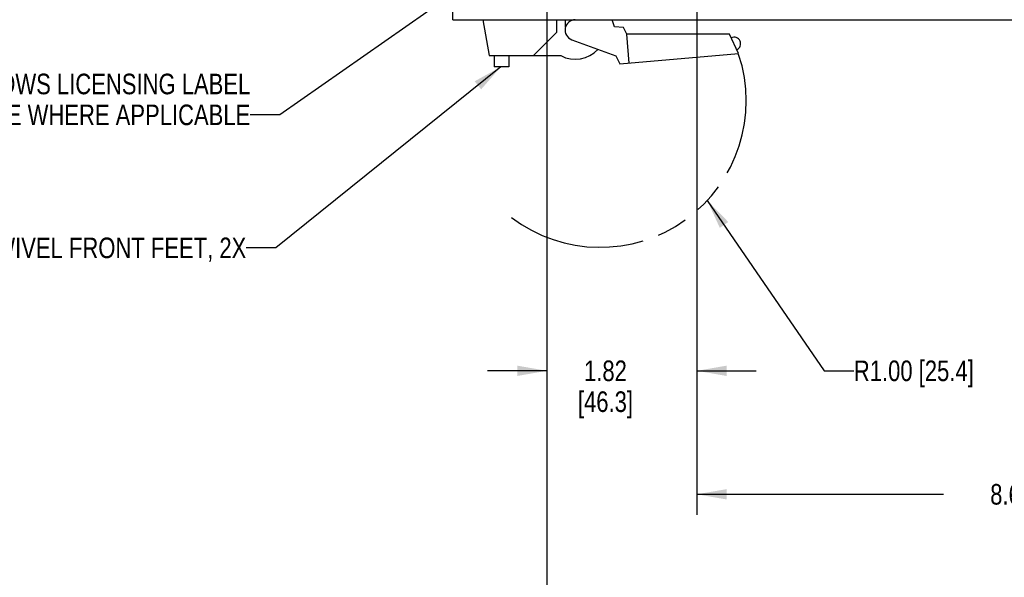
# Model space of a CAD drawing. Header units: inches. Extents: x 0 to 34, y 0 to 22.
# Tile 21 of 78: x 11.8 to 17.8, y 11 to 14.4. Entities that reach past the tile are written whole.
import ezdxf

# ---------------------------------------------------------------- set-up
doc = ezdxf.new("R2010")
doc.units = ezdxf.units.IN
doc.header["$LTSCALE"] = 1.87
doc.header["$MEASUREMENT"] = 0
doc.linetypes.add('PHANTOM', pattern=[0.8, 0.45, -0.05, 0.1, -0.05, 0.1, -0.05])
doc.layers.get('0').update_dxf_attribs({"linetype": 'CONTINUOUS'})
for name, color, linetype in [('3_ALL_AXES', 7, 'CONTINUOUS'), ('DETAIL', 7, 'CONTINUOUS'), ('DIMENSIONS', 7, 'CONTINUOUS')]:
    doc.layers.add(name, color=color, linetype=linetype)
doc.styles.get("Standard").update_dxf_attribs({"font": 'txt', "width": 0.8})
doc.dimstyles.new('DIMSTYLE_2', dxfattribs={"dimtxt": 0.125, "dimasz": 0.18, "dimexe": 0.125, "dimexo": 0.0625, "dimgap": 0.0625, "dimtad": 0, "dimtih": 1, "dimtoh": 1, "dimlfac": 2, "dimzin": 4, "dimdsep": 46, "dimtxsty": 'STANDARD', "dimblk": '_FILLED', "dimblk1": '_FILLED', "dimblk2": '_FILLED', "dimcen": 0.09, "dimadec": 0, "dimazin": 0, "dimtp": 0.001, "dimtm": 0.001, "dimtfac": 1, "dimtofl": 0, "dimtmove": 0, "dimatfit": 3, "dimldrblk": '_FILLED', "dimfxl": 1, "dimtolj": 1, "dimtzin": 4, "dimarcsym": 0})
doc.dimstyles.get("Standard").update_dxf_attribs({"dimtxt": 0.125, "dimasz": 0.18, "dimexe": 0.125, "dimexo": 0.0625, "dimgap": 0.09, "dimtad": 0, "dimtih": 1, "dimtoh": 1, "dimdec": 3, "dimzin": 4, "dimdsep": 46, "dimtxsty": 'STANDARD', "dimblk": '_FILLED', "dimblk1": '_FILLED', "dimblk2": '_FILLED', "dimcen": 0.09, "dimadec": 0, "dimazin": 0, "dimtol": 1, "dimtp": 0.01, "dimtm": 0.01, "dimtfac": 1, "dimtdec": 3, "dimtofl": 0, "dimtmove": 0, "dimatfit": 3, "dimldrblk": '_FILLED', "dimfxl": 1, "dimtolj": 1, "dimtzin": 4, "dimarcsym": 0})

# ---------------------------------------------------------------- blocks, each defined once
blk = doc.blocks.new('_FILLED')
at = {"color": 0, "linetype": 'BYBLOCK'}
blk.add_solid([(0, 0), (-1, 0.174), (-1, -0.174)], dxfattribs=at)
blk = doc.blocks.new('*D26')
at = {"layer": 'DIMENSIONS', "color": 2, "linetype": 'CONTINUOUS'}
for p, q in [((15.9471, 15.4101), (15.9471, 12.129)), ((15.0356, 14.9856), (15.0356, 12.129)), ((15.0356, 12.254), (14.6756, 12.254)), ((15.9471, 12.254), (16.3071, 12.254))]:
    blk.add_line(p, q, dxfattribs=at)
at = {"layer": 'DIMENSIONS', "color": 2, "linetype": 'CONTINUOUS', "xscale": 0.18, "yscale": 0.18, "zscale": 0.18}
blk.add_blockref('_FILLED', (15.0356, 12.254), dxfattribs=at)
at = {"layer": 'DIMENSIONS', "color": 2, "linetype": 'CONTINUOUS', "xscale": 0.18, "yscale": 0.18, "zscale": 0.18, "rotation": 180}
blk.add_blockref('_FILLED', (15.9471, 12.254), dxfattribs=at)
at = {"layer": 'DIMENSIONS', "color": 2, "linetype": 'CONTINUOUS', "insert": (15.3914, 12.3165), "char_height": 0.125, "width": 0.6, "attachment_point": 2, "line_spacing_factor": 0.9}
blk.add_mtext('1.82\\P[46.3]', dxfattribs=at)
blk = doc.blocks.new('*D27')
at = {"layer": 'DIMENSIONS', "color": 2, "linetype": 'CONTINUOUS'}
for p, q in [((15.9471, 15.4101), (15.9471, 11.379)), ((20.2911, 15.4101), (20.2911, 11.379)), ((15.9471, 11.504), (17.4441, 11.504)), ((20.2911, 11.504), (18.7941, 11.504))]:
    blk.add_line(p, q, dxfattribs=at)
at = {"layer": 'DIMENSIONS', "color": 2, "linetype": 'CONTINUOUS', "xscale": 0.18, "yscale": 0.18, "zscale": 0.18, "rotation": 180}
blk.add_blockref('_FILLED', (15.9471, 11.504), dxfattribs=at)
at = {"layer": 'DIMENSIONS', "color": 2, "linetype": 'CONTINUOUS', "xscale": 0.18, "yscale": 0.18, "zscale": 0.18}
blk.add_blockref('_FILLED', (20.2911, 11.504), dxfattribs=at)
at = {"layer": 'DIMENSIONS', "color": 2, "linetype": 'CONTINUOUS', "insert": (18.1191, 11.5665), "char_height": 0.125, "width": 1.225, "attachment_point": 2, "line_spacing_factor": 0.9}
blk.add_mtext('8.69{\\Ftxt.shx;\\W1.000000;\\H0.125000; }[220.7]', dxfattribs=at)
blk = doc.blocks.new('*D28')
at = {"layer": 'DIMENSIONS', "color": 2, "linetype": 'CONTINUOUS'}
for p, q in [((15.0356, 14.9856), (15.0356, 10.629)), ((21.2026, 14.9856), (21.2026, 10.629)), ((15.0356, 10.754), (18.2368, 10.754)), ((21.2026, 10.754), (19.6868, 10.754))]:
    blk.add_line(p, q, dxfattribs=at)
at = {"layer": 'DIMENSIONS', "color": 2, "linetype": 'CONTINUOUS', "xscale": 0.18, "yscale": 0.18, "zscale": 0.18, "rotation": 180}
blk.add_blockref('_FILLED', (15.0356, 10.754), dxfattribs=at)
at = {"layer": 'DIMENSIONS', "color": 2, "linetype": 'CONTINUOUS', "xscale": 0.18, "yscale": 0.18, "zscale": 0.18}
blk.add_blockref('_FILLED', (21.2026, 10.754), dxfattribs=at)
at = {"layer": 'DIMENSIONS', "color": 2, "linetype": 'CONTINUOUS', "insert": (18.9618, 10.8165), "char_height": 0.125, "width": 1.325, "attachment_point": 2, "line_spacing_factor": 0.9}
blk.add_mtext('12.33{\\Ftxt.shx;\\W1.000000;\\H0.125000; }[313.3]', dxfattribs=at)

msp = doc.modelspace()

# ---------------------------------------------------------------- linework, layer by layer
at = {"color": 7, "linetype": 'CONTINUOUS'}
for p, q in [((14.4641, 14.3861), (14.4641, 16.164)), ((14.4641, 14.3861), (21.7486, 14.3861)), ((15.0969, 14.3111), (15.0969, 14.3861)), ((15.1494, 14.3438), (15.1494, 14.3861)), ((15.0969, 14.3111), (14.9538, 14.168)), ((15.5208, 14.2982), (15.5018, 14.339)), ((15.5361, 14.1226), (15.5208, 14.2982)), ((16.1458, 14.2974), (15.5208, 14.2982)), ((16.2, 14.1807), (16.1458, 14.2974)), ((15.4778, 14.1175), (16.2, 14.1807)), ((14.6851, 14.168), (15.1196, 14.168)), ((14.7151, 14.168), (14.7151, 14.1005)), ((14.8041, 14.168), (14.8041, 14.1005)), ((14.8041, 14.1005), (14.7151, 14.1005))]:
    msp.add_line(p, q, dxfattribs=at)
msp.add_arc((15.2081, 14.3361), 0.19, 242.22448, 316.92726, dxfattribs=at)
at = {"layer": '3_ALL_AXES', "color": 7, "linetype": 'CONTINUOUS'}
for p, q in [((14.6466, 14.3861), (14.6851, 14.168)), ((15.447, 14.3438), (15.4316, 14.3861)), ((15.5018, 14.339), (15.447, 14.3438)), ((15.1867, 14.2648), (15.4546, 14.1674)), ((15.4546, 14.1674), (15.4778, 14.1175))]:
    msp.add_line(p, q, dxfattribs=at)
for centre, radius, start, end in [((15.2081, 14.3236), 0.0625, 90, 250), ((16.1726, 14.2398), 0.04, 294.93005, 114.93005)]:
    msp.add_arc(centre, radius, start, end, dxfattribs=at)
at = {"layer": 'DETAIL', "color": 8, "linetype": 'PHANTOM'}
msp.add_arc((15.3585, 13.8924), 0.8884, 232.80019, 18.583, dxfattribs=at)

# ---------------------------------------------------------------- texts
at = {"layer": 'DETAIL', "color": 2, "linetype": 'CONTINUOUS', "char_height": 0.125, "line_spacing_factor": 0.9}
for s, insert, width, attachment_point in [('WINDOWS LICENSING LABEL\\PPLATE WHERE APPLICABLE', (13.2335, 14.0584), 2.3, 3), ('SWIVEL FRONT FEET, 2X', (13.2094, 13.0631), 2.1, 3), ('R1.00 [25.4]', (16.9004, 12.3165), 1.2, 1)]:
    msp.add_mtext(s, dxfattribs=dict(at, insert=insert, width=width, attachment_point=attachment_point))

# ---------------------------------------------------------------- dimensions: what is measured, and where the dimension line sits
at = {"layer": 'DIMENSIONS', "color": 2, "linetype": 'CONTINUOUS'}
for base, p1, p2, picture, middle in [((15.9471, 12.254), (15.0356, 15.0481), (15.9471, 15.4726), '*D26', (15.4914, 12.1602)), ((20.2911, 11.504), (15.9471, 15.4726), (20.2911, 15.4726), '*D27', (18.1191, 11.504)), ((21.2026, 10.754), (15.0356, 15.0481), (21.2026, 15.0481), '*D28', (18.9618, 10.754))]:
    dim = msp.add_linear_dim(base=base, p1=p1, p2=p2, dimstyle='DIMSTYLE_2', dxfattribs=at)
    dim.commit()
    dim.dimension.update_dxf_attribs({"geometry": picture, "text_midpoint": middle, "dimtype": 160})

# ---------------------------------------------------------------- leaders
at = {"layer": 'DETAIL', "color": 2, "linetype": 'CONTINUOUS'}
for points, override in [([(16.1978, 15.7546), (13.4135, 13.8084), (13.2335, 13.8084)], {"dimtad": 0, "dimldrblk": 'DOT'}), ([(14.7567, 14.1005), (13.3894, 13.0006), (13.2094, 13.0006)], {"dimtad": 0}), ([(16.0099, 13.2883), (16.7204, 12.254), (16.9004, 12.254)], {"dimtad": 0})]:
    msp.add_leader(points, dimstyle='STANDARD', override=override, dxfattribs=at)

doc.saveas('drawing.dxf')
